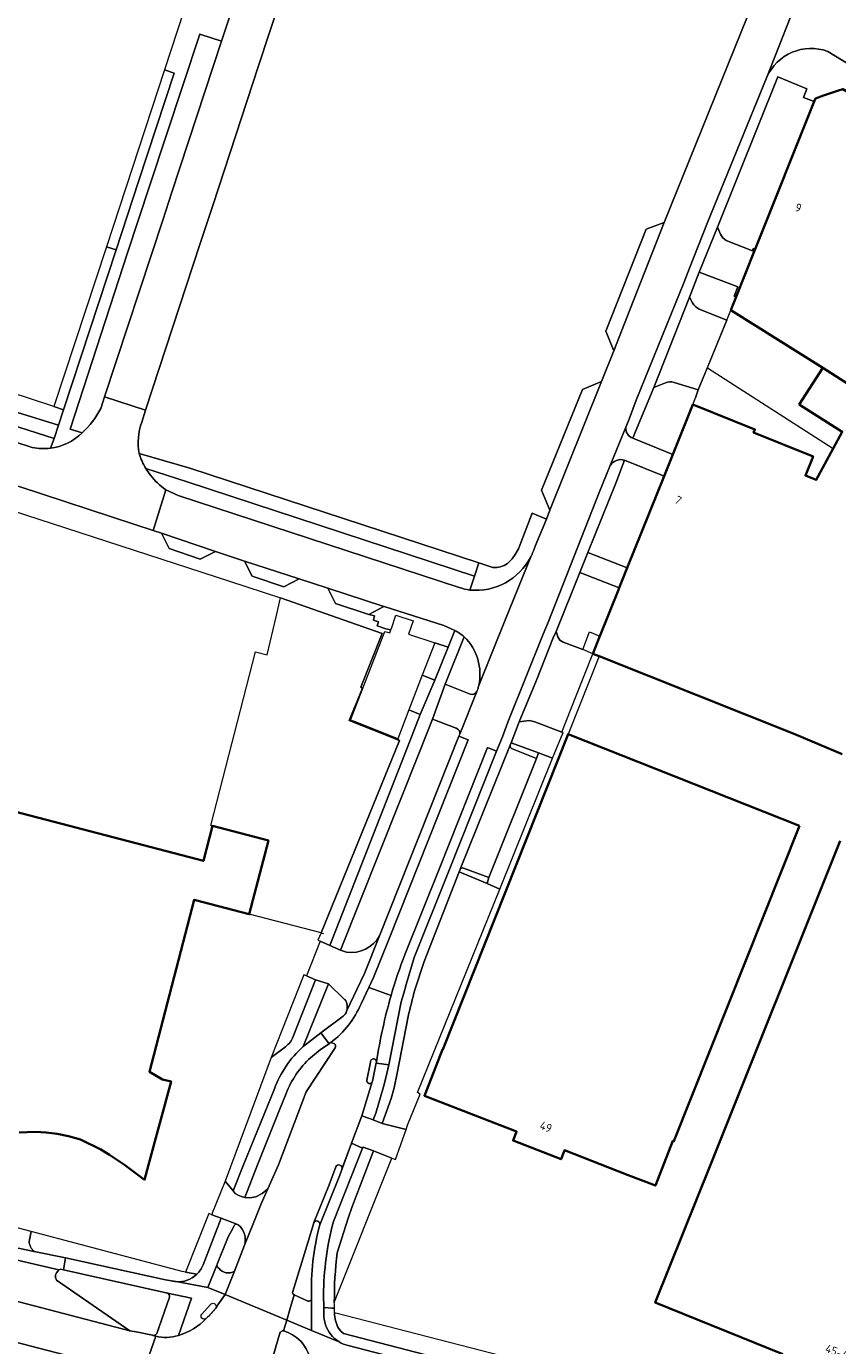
# Model space of a CAD drawing. Extents: x 150256 to 156914, y 461459 to 469481.
# Tile 80 of 256: x 153459 to 153591, y 463971 to 464185. Entities that reach past the tile are written whole.
import ezdxf
from ezdxf.enums import TextEntityAlignment as Align

# ---------------------------------------------------------------- set-up
doc = ezdxf.new("R2010")
doc.units = 0
doc.header["$LTSCALE"] = 0.75
for name, color, linetype, lineweight in [('B-RO-GR-BEPLANTING_CULTUUR_BODEMBEDEKKER-GV', 251, 'CONTINUOUS', 18), ('B-RO-GR-BEPLANTING_CULTUUR_HEESTERS-GV', 251, 'CONTINUOUS', 18), ('B-RO-GR-GROENVOORZIENING-GV', 251, 'CONTINUOUS', 18), ('B-RO-GR-HAAG-GV', 251, 'CONTINUOUS', 13), ('B-RO-IE-TERREINAFSCHEIDING_KUNSTMATIG_HEKWERK-G', 251, 'IE-TERREINAFSCHEIDING-KUNSTMATIG', 18), ('B-RO-OG-BEBOUWING-GV', 6, 'CONTINUOUS', 35), ('B-RO-OG-BEBOUWING-T18', 1, 'CONTINUOUS', 18), ('B-RO-OG-TERREIN_CULTUURSCHEIDING-GV', 251, 'CONTINUOUS', 18), ('B-RO-VH-VERHARDING_ASFALT-GV', 251, 'CONTINUOUS', 18), ('B-RO-VH-VERHARDING_BETONSTRAATSTEEN-GV', 251, 'CONTINUOUS', 18), ('B-RO-VH-VERHARDING_STRAATBAKSTEEN-GV', 251, 'CONTINUOUS', 18), ('B-RO-VH-VERHARDING_TEGEL-GV', 251, 'CONTINUOUS', 18)]:
    doc.layers.add(name, color=color, linetype=linetype, lineweight=lineweight)
doc.styles.add('NLCS-ISO-M200-T18', font='NLCS-ISO.ttf', dxfattribs={"height": 360})
doc.linetypes.add('IE-TERREINAFSCHEIDING-KUNSTMATIG', pattern='A,4,[82,NLCS.SHX,S=0.75,R=90,X=0,Y=0],4,-2', length=10)

msp = doc.modelspace()

# ---------------------------------------------------------------- linework, layer by layer
at = {"layer": 'B-RO-GR-BEPLANTING_CULTUUR_BODEMBEDEKKER-GV'}
for points in [[(153413.637, 464136.343), (153425.748, 464132.314), (153457.959, 464122.089), (153464.657, 464120.044), (153465.476, 464122.544), (153463.884, 464123.071), (153459.786, 464124.408), (153424.31, 464135.92), (153395.093, 464145.35), (153372.971, 464152.779), (153369.647, 464153.928), (153369.481, 464153.427), (153368.753, 464151.236), (153372.6, 464149.966), (153399.645, 464140.997)], [(153525.733, 464078.649), (153527.914, 464084.01), (153525.743, 464084.729), (153523.693, 464079.452)], [(153523.354, 464073.106), (153521.532, 464073.829), (153519.733, 464069.154), (153519.992, 464068.89), (153507.282, 464037.641), (153506.763, 464036.468), (153507.126, 464036.305), (153508.666, 464035.613), (153521.313, 464067.783)], [(153542.241, 464065.979), (153534.504, 464046.635), (153534.213, 464045.659), (153536.282, 464044.775), (153544.866, 464066.015), (153542.591, 464066.86)]]:
    msp.add_lwpolyline(points, close=True, dxfattribs=at)
for points in [[(153463.35, 464116.297), (153463.916, 464117.85), (153458.189, 464119.723), (153440.543, 464125.487), (153436.199, 464126.876), (153428.67, 464129.24), (153425.129, 464130.363), (153413.012, 464134.366), (153399.403, 464138.862), (153371.965, 464147.921), (153367.809, 464149.278), (153367.401, 464147.983)], [(153371.427, 464145.511), (153371.731, 464145.409), (153373.643, 464144.764), (153399.285, 464136.259), (153412.269, 464132.011), (153421.739, 464128.913), (153430.53, 464126.036), (153457.434, 464117.375), (153457.526, 464117.345), (153460.361, 464116.431)], [(153430.434, 464114.852), (153492.412, 464094.736), (153500.682, 464092.039), (153517.169, 464086.237), (153513.72, 464077.519), (153513.993, 464077.384), (153511.816, 464072.124), (153519.992, 464068.89), (153519.733, 464069.154), (153512.836, 464071.889), (153512.054, 464072.157), (153517.623, 464086.562), (153518.035, 464086.43), (153518.416, 464086.322), (153518.612, 464086.843), (153517.799, 464087.018), (153516.348, 464087.469), (153516.589, 464088.138), (153515.755, 464088.423), (153515.95, 464089.077), (153515.019, 464089.296), (153509.627, 464091.113), (153508.38, 464093.568), (153503.699, 464095.108), (153501.198, 464093.812), (153496.069, 464095.551), (153494.83, 464097.981), (153490.113, 464099.525), (153487.652, 464098.303), (153482.62, 464100.037), (153481.383, 464102.491), (153480.002, 464102.948), (153477.032, 464103.908), (153458.254, 464110.067)], [(153504.879, 464030.663), (153504.452, 464030.84), (153499.184, 464017.446), (153501.467, 464019.196)], [(153502.746, 464020.849), (153506.365, 464030.048), (153504.879, 464030.663)], [(153506.098, 463990.643), (153506.081, 463990.599), (153505.154, 463987.565), (153502.659, 463979.483)], [(153502.88, 463978.919), (153504.987, 463977.933)], [(153505.714, 463978.354), (153505.714, 463978.427)]]:
    msp.add_lwpolyline(points, dxfattribs=at)
for points in [[(153460.361, 464116.431, 0.0849725), (153463.35, 464116.297)], [(153501.467, 464019.196, 0.1555181), (153502.746, 464020.849)], [(153505.714, 463978.427, -0.0722992), (153507.044, 463990.268)], [(153507.044, 463990.268, 0.9545619), (153506.098, 463990.643)], [(153502.659, 463979.483, 0.3737048), (153502.88, 463978.919)], [(153504.987, 463977.933, 0.5296031), (153505.714, 463978.354)]]:
    msp.add_lwpolyline(points, format="xyb", dxfattribs=at)
at = {"layer": 'B-RO-GR-BEPLANTING_CULTUUR_HEESTERS-GV'}
msp.add_lwpolyline([(153477.622, 464159.587), (153483.393, 464177.159), (153481.85, 464177.696), (153472.41, 464148.993), (153473.974, 464148.478)], close=True, dxfattribs=at)
at = {"layer": 'B-RO-GR-GROENVOORZIENING-GV'}
for points in [[(153482.321, 463979.191), (153481.612, 463979.358), (153465.425, 463982.963), (153464.938, 463983.071), (153464.714, 463982.963), (153464.315, 463982.483), (153464.15, 463982.16), (153464.171, 463981.75), (153464.34, 463981.311), (153476.213, 463973.111), (153477.26, 463972.901), (153479.924, 463972.366), (153479.975, 463972.356), (153480.087, 463972.333)], [(153480.583, 463972.674), (153482.632, 463978.578)], [(153548.456, 463965.973), (153509.453, 463976.035)], [(153510.089, 463973.524), (153510.481, 463973.048), (153510.887, 463972.674), (153547.664, 463963.112), (153547.667, 463963.118), (153547.812, 463963.461), (153548.092, 463964.37), (153548.456, 463965.973)]]:
    msp.add_lwpolyline(points, dxfattribs=at)
for points in [[(153482.632, 463978.578, 0.46779), (153482.321, 463979.191)], [(153509.453, 463976.035, 0.1210674), (153510.089, 463973.524)], [(153480.087, 463972.333, 0.3285702), (153480.583, 463972.674)]]:
    msp.add_lwpolyline(points, format="xyb", dxfattribs=at)
at = {"layer": 'B-RO-GR-HAAG-GV'}
for points in [[(153482.321, 463979.191), (153481.612, 463979.358), (153465.425, 463982.963), (153464.938, 463983.071), (153464.714, 463982.963), (153464.315, 463982.483), (153464.15, 463982.16), (153464.171, 463981.75), (153464.34, 463981.311), (153476.213, 463973.111), (153477.26, 463972.901), (153479.924, 463972.366), (153479.975, 463972.356), (153480.087, 463972.333)], [(153480.583, 463972.674), (153482.632, 463978.578)], [(153548.456, 463965.973), (153509.453, 463976.035)], [(153510.089, 463973.524), (153510.481, 463973.048), (153510.887, 463972.674), (153547.664, 463963.112), (153547.667, 463963.118), (153547.812, 463963.461), (153548.092, 463964.37), (153548.456, 463965.973)]]:
    msp.add_lwpolyline(points, dxfattribs=at)
for points in [[(153482.632, 463978.578, 0.46779), (153482.321, 463979.191)], [(153509.453, 463976.035, 0.1210674), (153510.089, 463973.524)], [(153480.087, 463972.333, 0.3285702), (153480.583, 463972.674)]]:
    msp.add_lwpolyline(points, format="xyb", dxfattribs=at)
at = {"layer": 'B-RO-IE-TERREINAFSCHEIDING_KUNSTMATIG_HEKWERK-G'}
for points in [[(153573.151, 464137.098), (153568.51, 464125.789)], [(153570.03, 464129.363), (153590.416, 464116.249)], [(153568.51, 464125.789), (153568.049, 464124.451)], [(153499.965, 464088.948), (153500.682, 464092.039)], [(153507.282, 464037.641), (153519.992, 464068.89), (153511.816, 464072.124), (153513.993, 464077.384), (153513.72, 464077.519), (153517.169, 464086.237), (153500.682, 464092.039)], [(153489.66, 464055.006), (153489.354, 464055.086), (153496.616, 464083.255), (153498.525, 464082.748), (153499.965, 464088.948)], [(153552.399, 464082.547), (153547.374, 464069.91)], [(153507.282, 464037.641), (153495.574, 464040.675)], [(153507.282, 464037.641), (153507.658, 464037.558)]]:
    msp.add_lwpolyline(points, dxfattribs=at)
at = {"layer": 'B-RO-OG-BEBOUWING-GV'}
for points in [[(153577.593, 464148.196), (153574.656, 464140.849), (153573.804, 464138.717), (153588.717, 464129.333), (153592.961, 464126.662), (153599.806, 464137.712), (153610.077, 464154.346), (153613.918, 464160.45), (153611.972, 464161.675), (153612.111, 464161.897), (153592.629, 464174.157), (153591.992, 464174.558), (153591.128, 464174.268), (153588.862, 464173.507), (153587.535, 464173.062), (153587.33, 464172.55), (153577.742, 464148.568)], [(153584.924, 464055.003), (153547.374, 464069.91), (153527.045, 464018.729), (153526.999, 464018.748), (153524.04, 464011.242), (153528.672, 464009.441), (153539.017, 464005.418), (153538.452, 464003.965), (153546.234, 464000.938), (153546.8, 464002.392), (153557.135, 463998.372), (153561.562, 463996.65), (153564.378, 464003.924), (153564.545, 464003.858)]]:
    msp.add_lwpolyline(points, close=True, dxfattribs=at)
for points in [[(153592.961, 464126.662), (153588.717, 464129.333), (153584.911, 464123.368), (153591.882, 464118.96), (153590.416, 464116.249), (153587.658, 464111.152), (153585.908, 464111.854), (153587.155, 464114.962), (153577.49, 464118.838), (153577.69, 464119.336), (153567.615, 464123.377), (153564.377, 464115.302), (153562.964, 464111.775), (153556.986, 464096.865), (153555.684, 464093.617), (153555.56, 464093.307), (153552.55, 464085.803), (153551.402, 464082.942), (153552.399, 464082.548), (153584.2, 464069.923), (153591.848, 464066.675)], [(153458.244, 464005.278), (153460.897, 464005.369), (153462.658, 464005.254), (153464.405, 464005.059), (153466.279, 464004.685), (153468.202, 464004.139), (153471.497, 464002.538), (153472.938, 464001.668), (153475.34, 464000), (153478.611, 463997.601), (153479.248, 464000), (153482.911, 464013.556), (153481.536, 464013.871), (153479.392, 464015.116), (153486.687, 464043.023), (153495.58, 464040.698), (153495.598, 464040.693), (153498.72, 464052.637), (153489.66, 464055.006), (153488.174, 464049.322), (153406.469, 464070.68)], [(153591.537, 464052.608), (153570.466, 464000), (153561.527, 463977.68), (153582.21, 463969.283)]]:
    msp.add_lwpolyline(points, dxfattribs=at)
at = {"layer": 'B-RO-OG-TERREIN_CULTUURSCHEIDING-GV'}
for points in [[(153550.004, 464339.826), (153545.673, 464326.704), (153538.656, 464305.114), (153529.401, 464276.939), (153520.475, 464249.653), (153520.011, 464248.234), (153511.4, 464221.905), (153511.01, 464220.671), (153510.594, 464219.407), (153509.972, 464217.584), (153505.525, 464203.956), (153497.121, 464178.339), (153489.674, 464155.678), (153487.603, 464149.376), (153478.787, 464122.481), (153478.157, 464120.52)], [(153537.511, 464097.58), (153537.863, 464097.908), (153538.268, 464098.329), (153538.767, 464099.078), (153539.298, 464099.955), (153541.553, 464105.743), (153543.878, 464104.794), (153544.414, 464106.266), (153543.044, 464109.465), (153549.696, 464125.822), (153552.797, 464127.106), (153554.773, 464132.095), (153553.52, 464135.269), (153560.07, 464151.819), (153562.988, 464152.946), (153577.46, 464188.794)], [(153472.125, 464124.64), (153481.574, 464153.322), (153483.05, 464157.823), (153491.091, 464182.337), (153487.575, 464183.502), (153484.821, 464175.142), (153479.486, 464158.98), (153475.865, 464148.009), (153466.551, 464119.411), (153468.477, 464118.785)], [(153577.742, 464148.568), (153587.33, 464172.55), (153585.588, 464173.225), (153586.137, 464174.635), (153581.398, 464176.543), (153571.643, 464152.184), (153572.107, 464151.045)], [(153573.046, 464149.974), (153577.292, 464148.314), (153577.341, 464148.436), (153577.442, 464148.686), (153577.742, 464148.568)], [(153568.656, 464138.883), (153573.151, 464137.098), (153573.804, 464138.717), (153574.656, 464140.849), (153574.335, 464140.978), (153574.939, 464142.477), (153568.668, 464144.872), (153568.644, 464144.881), (153567.095, 464140.824)], [(153567.095, 464140.824), (153567.59, 464139.864)], [(153561.292, 464126.135), (153558.199, 464118.756), (153557.876, 464117.91), (153564.377, 464115.302), (153567.615, 464123.377), (153568.049, 464124.451), (153568.51, 464125.789), (153564.576, 464126.964)], [(153563.186, 464126.922), (153561.292, 464126.135)], [(153471.485, 464122.757), (153472.125, 464124.64)], [(153477.748, 464115.436), (153485.971, 464113.039), (153532.903, 464097.679), (153535.16, 464096.94)], [(153531.441, 464093.286), (153532.2, 464095.512), (153485.554, 464110.824), (153478.831, 464112.995)], [(153482.04, 464109.571), (153484.05, 464108.617), (153529.696, 464093.699)], [(153546.547, 464084.812), (153549.768, 464083.647), (153550.87, 464086.525), (153552.55, 464085.803), (153555.56, 464093.307), (153555.684, 464093.617), (153549.295, 464096.153), (153545.456, 464086.567)], [(153545.456, 464086.567), (153545.687, 464085.681)], [(153530.52, 464085.687), (153527.416, 464078.038), (153531.457, 464076.406)], [(153532.829, 464077.654), (153532.863, 464077.8)], [(153532.566, 464076.824), (153532.665, 464077.071)], [(153529.193, 464070.856), (153525.36, 464072.321), (153523.191, 464066.887), (153510.437, 464034.842), (153511.42, 464034.513)], [(153541.057, 464072.13), (153539.417, 464071.89), (153538.141, 464068.514), (153542.591, 464066.86), (153544.866, 464066.015), (153546.549, 464070.179), (153546.362, 464070.249), (153541.96, 464071.905)], [(153516.764, 464037.163), (153529.659, 464069.589), (153529.79, 464069.916)], [(153534.213, 464045.659), (153529.702, 464047.586), (153524.011, 464033.026), (153522.492, 464028.4)], [(153521.411, 464024.093), (153519.627, 464014.918), (153519.153, 464012.498), (153518.625, 464010.767), (153517.211, 464006.75), (153521.076, 464005.755), (153521.314, 464006.48), (153523.35, 464011.483), (153522.929, 464011.739), (153536.282, 464044.775), (153534.213, 464045.659)], [(153511.129, 464026.871), (153511.021, 464026.913), (153508.452, 464029.368), (153504.346, 464019.209)], [(153504.346, 464019.209), (153507.247, 464021.432), (153510.83, 464024.124)], [(153509.43, 464019.662), (153509.175, 464019.758)], [(153498.607, 463996.146), (153500.333, 464000), (153504.853, 464011.886), (153509.561, 464019.018)], [(153508.58, 464019.678), (153507.195, 464018.734), (153505.554, 464017.393)], [(153501.59, 464011.619), (153500.39, 464008.689), (153496.94, 464000), (153494.884, 463994.733), (153495.687, 463994.678), (153496.685, 463994.839), (153497.7, 463995.351), (153498.305, 463995.842), (153498.607, 463996.146)], [(153509.419, 463977.691), (153518.754, 464001.08), (153515.765, 464002.31)], [(153515.765, 464002.31), (153512.266, 463993.119), (153511.673, 463991.392), (153509.892, 463985.762)], [(153493.171, 463990.141), (153492.649, 463989.232), (153492.182, 463988.315), (153490.412, 463983.91)], [(153493.819, 463990.293), (153493.567, 463990.39)], [(153493.205, 463982.776), (153494.833, 463986.984)]]:
    msp.add_lwpolyline(points, dxfattribs=at)
for points in [[(153572.107, 464151.045, 0.1333464), (153573.046, 464149.974)], [(153567.59, 464139.864, 0.1714791), (153568.656, 464138.883)], [(153564.576, 464126.964, 0.1841784), (153563.186, 464126.922)], [(153468.477, 464118.785, 0.098024), (153471.485, 464122.757)], [(153478.157, 464120.52, 0.1390499), (153477.748, 464115.436)], [(153478.831, 464112.995, 0.0273252), (153479.556, 464111.929)], [(153479.556, 464111.929, 0.0772422), (153482.04, 464109.571)], [(153535.16, 464096.94, 0.1743279), (153537.511, 464097.58)], [(153529.696, 464093.699, 0.0474817), (153531.441, 464093.286)], [(153532.863, 464077.8, 0.260038), (153530.52, 464085.687)], [(153545.687, 464085.681, 0.1706173), (153546.547, 464084.812)], [(153532.665, 464077.071, 0.0172363), (153532.829, 464077.654)], [(153531.457, 464076.406, 0.3570014), (153532.566, 464076.824)], [(153541.96, 464071.905, 0.0367468), (153541.057, 464072.13)], [(153529.79, 464069.916, 0.3843925), (153529.193, 464070.856)], [(153511.42, 464034.513, 0.3024438), (153516.764, 464037.163)], [(153522.492, 464028.4, 0.008575), (153521.411, 464024.093)], [(153511.41, 464024.942, 0.2431815), (153511.129, 464026.871)], [(153510.83, 464024.124, 0.164384), (153511.41, 464024.942)], [(153508.859, 464019.856, 0.2213198), (153508.58, 464019.678)], [(153509.175, 464019.758, 0.2217798), (153508.859, 464019.856)], [(153509.561, 464019.018, 0.3649667), (153509.43, 464019.662)], [(153505.554, 464017.393, 0.114216), (153501.59, 464011.619)], [(153493.567, 463990.39, 0.3054607), (153493.171, 463990.141)], [(153494.833, 463986.984, 0.3051857), (153493.819, 463990.293)], [(153509.892, 463985.762, 0.0328298), (153509.419, 463977.691)], [(153490.367, 463983.744, 0.3454591), (153490.703, 463983.227)], [(153490.412, 463983.91, 0.0902607), (153490.367, 463983.744)], [(153490.703, 463983.227, 0.396039), (153493.205, 463982.776)]]:
    msp.add_lwpolyline(points, format="xyb", dxfattribs=at)
for points in [[(153463.884, 464123.071), (153465.476, 464122.544), (153473.974, 464148.478), (153472.41, 464148.993)], [(153550.597, 464099.402), (153556.986, 464096.865), (153562.964, 464111.775), (153556.519, 464114.359), (153555.099, 464110.643)], [(153528.969, 464086.708), (153527.215, 464087.533), (153517.504, 464090.616), (153517.482, 464090.623), (153515.019, 464089.296), (153515.95, 464089.077), (153515.755, 464088.423), (153516.589, 464088.138), (153516.348, 464087.469), (153517.799, 464087.018), (153518.612, 464086.843), (153518.696, 464087.064), (153519.414, 464089.203), (153522.213, 464088.308), (153521.482, 464086.141), (153525.743, 464084.729), (153527.914, 464084.01)]]:
    msp.add_lwpolyline(points, close=True, dxfattribs=at)
at = {"layer": 'B-RO-VH-VERHARDING_ASFALT-GV'}
for points in [[(153520.895, 464034.247), (153526.543, 464048.274), (153534.285, 464067.75), (153535.771, 464067.159), (153536.696, 464069.485), (153537.574, 464071.868), (153543.336, 464086.143), (153544.168, 464088.203), (153552.436, 464109.089), (153554.211, 464113.472), (153556.733, 464119.698), (153557.154, 464120.736), (153558.45, 464124.093), (153566.151, 464143.136), (153567.098, 464145.488), (153570.01, 464152.922), (153579.615, 464176.506), (153583.548, 464186.377), (153588.405, 464198.565), (153602.937, 464234.736), (153612.094, 464257.589), (153626.043, 464292.381)], [(153606.667, 464261.487), (153598.233, 464240.543), (153597.419, 464238.506), (153594.882, 464232.227), (153589.013, 464217.414), (153577.46, 464188.794), (153562.988, 464152.946), (153557.42, 464138.774), (153554.773, 464132.095), (153552.797, 464127.106), (153544.414, 464106.266), (153543.878, 464104.794), (153542.018, 464100.419)], [(153588.405, 464198.565), (153583.548, 464186.377), (153579.615, 464176.506)], [(153589.521, 464180.686), (153594.243, 464177.802), (153595.382, 464177.076), (153649.656, 464142.495), (153649.664, 464142.49), (153649.659, 464142.5), (153649.667, 464142.495), (153663.697, 464133.577), (153691.678, 464115.791), (153715.866, 464100.417), (153738.342, 464086.13), (153742.031, 464091.921), (153740.946, 464092.611), (153736.06, 464095.716), (153725.125, 464102.664), (153713.453, 464110.08), (153710.92, 464111.721), (153700.465, 464118.364)], [(153478.157, 464120.52), (153478.787, 464122.481), (153472.125, 464124.64), (153471.485, 464122.757)], [(153556.733, 464119.698), (153554.211, 464113.472)], [(153460.361, 464116.431), (153457.526, 464117.345), (153455.524, 464110.958), (153458.254, 464110.067), (153477.032, 464103.908), (153480.002, 464102.948), (153482.04, 464109.571)], [(153562.964, 464111.775), (153564.377, 464115.302), (153557.876, 464117.91)], [(153556.519, 464114.359), (153562.964, 464111.775)], [(153529.696, 464093.699), (153484.05, 464108.617), (153482.04, 464109.571), (153480.002, 464102.948), (153481.383, 464102.491), (153490.113, 464099.525), (153494.83, 464097.981), (153503.699, 464095.108)], [(153541.306, 464098.669), (153537.224, 464088.573), (153532.863, 464077.8), (153532.829, 464077.654)], [(153532.863, 464077.8), (153537.224, 464088.573), (153541.306, 464098.669)], [(153503.699, 464095.108), (153508.38, 464093.568), (153517.482, 464090.623), (153517.504, 464090.616), (153527.215, 464087.533), (153528.969, 464086.708)], [(153532.665, 464077.071), (153532.566, 464076.824), (153529.79, 464069.916), (153529.659, 464069.589), (153531.146, 464068.998), (153518.251, 464036.572), (153515.782, 464030.42), (153515.011, 464028.796), (153518.637, 464027.486)], [(153513.762, 464026.166), (153515.011, 464028.796), (153515.782, 464030.42), (153518.251, 464036.572), (153531.146, 464068.998), (153529.659, 464069.589), (153516.764, 464037.163), (153514.315, 464031.062), (153511.41, 464024.942)], [(153516.23, 464016.562), (153516.262, 464016.541), (153518.281, 464016.262), (153520.255, 464026.45), (153520.702, 464027.87), (153521.095, 464029.3), (153522.379, 464033.649), (153527.969, 464047.54), (153535.771, 464067.159), (153534.285, 464067.75), (153526.543, 464048.274), (153520.895, 464034.247)], [(153480.087, 463972.333), (153479.975, 463972.356), (153479.924, 463972.366), (153477.26, 463972.901), (153476.213, 463973.111), (153452.367, 463979.327), (153450.476, 463979.812), (153411.062, 463990.235), (153385.664, 463996.714), (153377.395, 463998.824), (153377.078, 463998.907), (153372.901, 464000), (153332.26, 464010.635), (153309.477, 464016.738), (153308.254, 464017.145), (153300.908, 464020.481), (153298.787, 464021.536), (153294.01, 464023.522), (153291.981, 464024.251), (153287.12, 464025.582), (153271.108, 464029.684), (153264.993, 464031.318), (153254.536, 464034.113), (153250.164, 464035.222)], [(153518.637, 464027.486), (153515.011, 464028.796), (153513.762, 464026.166)], [(153510.83, 464024.124), (153507.247, 464021.432), (153508.58, 464019.678)], [(153509.175, 464019.758), (153509.43, 464019.662)], [(153509.561, 464019.018), (153504.853, 464011.886), (153500.333, 464000), (153498.607, 463996.146), (153497.516, 463993.709), (153496.333, 463990.7), (153494.833, 463986.984), (153493.205, 463982.776), (153491.683, 463978.996), (153501.69, 463974.837), (153502.193, 463976.56), (153502.88, 463978.919)], [(153514.721, 464013.753), (153515.302, 464016.699)], [(153510.648, 463999.325), (153512.19, 464003.52), (153513.907, 464007.977), (153515.579, 464013.469)], [(153502.659, 463979.483), (153505.154, 463987.565), (153506.081, 463990.599), (153506.098, 463990.643), (153507.153, 463993.306), (153508.577, 463996.768), (153509.675, 463999.673)], [(153424.673, 463979.805), (153475.65, 463966.613), (153477.684, 463966.054), (153478.237, 463965.909), (153480.426, 463972.222)], [(153491.683, 463978.996), (153490.522, 463977.305), (153490.163, 463976.782)], [(153501.181, 463973.091), (153501.69, 463974.837), (153491.683, 463978.996)], [(153499.182, 463967.905), (153500.585, 463972.694)], [(153480.426, 463972.222), (153478.237, 463965.909), (153481.598, 463965.03), (153484.431, 463964.284), (153487.227, 463963.513)]]:
    msp.add_lwpolyline(points, dxfattribs=at)
msp.add_lwpolyline([(153483.05, 464157.823), (153481.574, 464153.322), (153472.125, 464124.64), (153478.787, 464122.481), (153487.603, 464149.376), (153489.674, 464155.678), (153497.121, 464178.339), (153505.525, 464203.956), (153509.972, 464217.584), (153503.427, 464219.952), (153496.941, 464200.179), (153492.381, 464186.263), (153491.091, 464182.337)], close=True, dxfattribs=at)
for points in [[(153579.615, 464176.506, -0.3908795), (153589.521, 464180.686)], [(153471.485, 464122.757, -0.098024), (153468.477, 464118.785)], [(153477.748, 464115.436, -0.1390499), (153478.157, 464120.52)], [(153468.477, 464118.785, -0.1650439), (153463.35, 464116.297)], [(153557.876, 464117.91, -0.3428748), (153556.733, 464119.698)], [(153463.35, 464116.297, -0.0849725), (153460.361, 464116.431)], [(153478.831, 464112.995, -0.0601879), (153477.748, 464115.436)], [(153554.211, 464113.472, -0.3383664), (153556.519, 464114.359)], [(153479.556, 464111.929, -0.0273252), (153478.831, 464112.995)], [(153482.04, 464109.571, -0.0772422), (153479.556, 464111.929)], [(153542.018, 464100.419, -0.0469844), (153541.306, 464098.669)], [(153541.306, 464098.669, -0.3060158), (153531.441, 464093.286)], [(153531.441, 464093.286, -0.0474817), (153529.696, 464093.699)], [(153528.969, 464086.708, -0.077821), (153530.52, 464085.687)], [(153530.52, 464085.687, -0.260038), (153532.863, 464077.8)], [(153532.829, 464077.654, -0.0172363), (153532.665, 464077.071)], [(153520.895, 464034.247, 0.0204517), (153518.637, 464027.486)], [(153518.637, 464027.486, -0.0204517), (153520.895, 464034.247)], [(153513.762, 464026.166, -0.1295672), (153508.859, 464019.856)], [(153508.859, 464019.856, 0.1295672), (153513.762, 464026.166)], [(153516.26, 464016.758, -0.0316492), (153518.637, 464027.486)], [(153518.637, 464027.486, 0.0316492), (153516.26, 464016.758)], [(153511.41, 464024.942, -0.164384), (153510.83, 464024.124)], [(153508.58, 464019.678, -0.2213198), (153508.859, 464019.856)], [(153508.859, 464019.856, -0.2217798), (153509.175, 464019.758)], [(153509.43, 464019.662, -0.3649667), (153509.561, 464019.018)], [(153515.302, 464016.699, -1.0073435), (153516.26, 464016.758)], [(153516.26, 464016.758, -0.1027594), (153516.23, 464016.562)], [(153515.579, 464013.469, -0.8901353), (153514.721, 464013.753)], [(153509.675, 463999.673, -0.9883479), (153510.648, 463999.325)], [(153502.88, 463978.919, -0.3737048), (153502.659, 463979.483)], [(153488.6, 463975.093, -0.1336474), (153484.095, 463972.333)], [(153490.163, 463976.782, -0.0430573), (153488.6, 463975.093)], [(153500.585, 463972.694, -0.3675445), (153501.181, 463973.091)], [(153479.974, 463972.35, 0.0618778), (153480.087, 463972.333)], [(153480.426, 463972.222, -0.0175451), (153479.974, 463972.35)], [(153484.095, 463972.333, -0.1370627), (153480.426, 463972.222)]]:
    msp.add_lwpolyline(points, format="xyb", dxfattribs=at)
at = {"layer": 'B-RO-VH-VERHARDING_BETONSTRAATSTEEN-GV'}
for points in [[(153562.988, 464152.946), (153560.07, 464151.819), (153553.52, 464135.269), (153554.773, 464132.095), (153557.42, 464138.774)], [(153544.414, 464106.266), (153552.797, 464127.106), (153549.696, 464125.822), (153543.044, 464109.465)], [(153481.383, 464102.491), (153482.62, 464100.037), (153487.652, 464098.303), (153490.113, 464099.525)], [(153556.986, 464096.865), (153550.597, 464099.402), (153549.295, 464096.153), (153555.684, 464093.617)], [(153503.699, 464095.108), (153494.83, 464097.981), (153496.069, 464095.551), (153501.198, 464093.812)], [(153508.38, 464093.568), (153509.627, 464091.113), (153515.019, 464089.296), (153517.482, 464090.623)], [(153521.532, 464073.829), (153523.354, 464073.106), (153525.733, 464078.649), (153523.693, 464079.452)], [(153521.076, 464005.755), (153517.211, 464006.75), (153515.711, 464007.337), (153513.907, 464007.977), (153512.19, 464003.52), (153514.02, 464002.724), (153514.078, 464002.875), (153515.765, 464002.31), (153518.754, 464001.08), (153519.357, 464000.907)]]:
    msp.add_lwpolyline(points, close=True, dxfattribs=at)
for points in [[(153572.107, 464151.045), (153571.643, 464152.184), (153568.668, 464144.872), (153574.939, 464142.477), (153574.335, 464140.978), (153574.656, 464140.849), (153577.593, 464148.196), (153577.742, 464148.568), (153577.442, 464148.686), (153577.341, 464148.436), (153577.292, 464148.314), (153573.046, 464149.974)], [(153567.59, 464139.864), (153567.095, 464140.824), (153561.292, 464126.135), (153563.186, 464126.922)], [(153568.51, 464125.789), (153569.984, 464129.382), (153573.151, 464137.098), (153568.656, 464138.883)], [(153564.576, 464126.964), (153568.51, 464125.789)], [(153545.687, 464085.681), (153545.456, 464086.567), (153544.926, 464085.511), (153542.22, 464078.671), (153539.417, 464071.89), (153541.057, 464072.13)], [(153551.402, 464082.942), (153549.768, 464083.647), (153546.547, 464084.812)], [(153541.96, 464071.905), (153546.362, 464070.249), (153548.686, 464076.098), (153551.402, 464082.942)], [(153531.457, 464076.406), (153527.416, 464078.038), (153525.36, 464072.321)], [(153529.79, 464069.916), (153532.566, 464076.824)], [(153525.36, 464072.321), (153529.193, 464070.856)], [(153537.983, 464068.121), (153529.86, 464047.977)], [(153538.195, 464067.559), (153542.241, 464065.979), (153542.591, 464066.86), (153538.141, 464068.514), (153537.983, 464068.121)], [(153542.241, 464065.979), (153538.195, 464067.559)], [(153530.377, 464048.178), (153534.504, 464046.635), (153542.241, 464065.979)], [(153529.86, 464047.977), (153529.854, 464047.969), (153529.702, 464047.586), (153534.213, 464045.659), (153534.504, 464046.635), (153530.377, 464048.178)], [(153511.41, 464024.942), (153514.315, 464031.062), (153516.764, 464037.163)], [(153511.42, 464034.513), (153510.437, 464034.842), (153508.666, 464035.613), (153507.126, 464036.305), (153504.879, 464030.663)], [(153504.879, 464030.663), (153506.365, 464030.048), (153508.452, 464029.368), (153511.021, 464026.913), (153511.129, 464026.871)], [(153515.302, 464016.699), (153514.721, 464013.753)], [(153515.579, 464013.469), (153515.615, 464013.589), (153516.23, 464016.562)], [(153507.044, 463990.268), (153510.333, 463998.332), (153512.19, 464003.52), (153510.648, 463999.325)], [(153509.675, 463999.673), (153508.577, 463996.768), (153507.153, 463993.306), (153506.098, 463990.643)], [(153494.884, 463994.733), (153494.353, 463994.884), (153493.784, 463995.098), (153493.335, 463995.391), (153493.01, 463995.809), (153491.69, 463997.385), (153489.602, 463992.16), (153489.508, 463991.924), (153491.073, 463991.347), (153493.567, 463990.39), (153493.819, 463990.293)], [(153494.833, 463986.984), (153496.333, 463990.7), (153497.516, 463993.709), (153498.607, 463996.146), (153498.305, 463995.842), (153497.7, 463995.351), (153496.685, 463994.839), (153495.687, 463994.678), (153494.884, 463994.733)], [(153459.88, 463987.604), (153460.206, 463989.2), (153452.11, 463991.318)], [(153493.567, 463990.39), (153491.073, 463991.347), (153488.109, 463983.794)], [(153490.412, 463983.91), (153492.182, 463988.315), (153492.649, 463989.232), (153493.171, 463990.141)], [(153449.971, 463986.4), (153464.714, 463982.963), (153464.938, 463983.071), (153465.425, 463982.963), (153465.761, 463984.94), (153460.668, 463985.987), (153450.322, 463988.113)], [(153450.322, 463988.113), (153460.668, 463985.987)], [(153452.367, 463979.327), (153476.213, 463973.111), (153464.34, 463981.311), (153464.171, 463981.75), (153464.15, 463982.16), (153464.315, 463982.483), (153464.714, 463982.963), (153449.971, 463986.4)], [(153483.73, 463981.08), (153488.887, 463980.096), (153490.367, 463983.744)]]:
    msp.add_lwpolyline(points, dxfattribs=at)
for points in [[(153573.046, 464149.974, -0.1333464), (153572.107, 464151.045)], [(153568.656, 464138.883, -0.1714791), (153567.59, 464139.864)], [(153563.186, 464126.922, -0.1841784), (153564.576, 464126.964)], [(153546.547, 464084.812, -0.1706173), (153545.687, 464085.681)], [(153532.566, 464076.824, -0.3570014), (153531.457, 464076.406)], [(153541.057, 464072.13, -0.0367468), (153541.96, 464071.905)], [(153529.193, 464070.856, -0.3843925), (153529.79, 464069.916)], [(153538.195, 464067.559, -0.3277495), (153537.983, 464068.121)], [(153537.983, 464068.121, 0.3277495), (153538.195, 464067.559)], [(153530.377, 464048.178, 0.3002897), (153529.86, 464047.977)], [(153529.86, 464047.977, -0.3002897), (153530.377, 464048.178)], [(153516.764, 464037.163, -0.3024438), (153511.42, 464034.513)], [(153511.129, 464026.871, -0.2431815), (153511.41, 464024.942)], [(153516.26, 464016.758, 1.0073435), (153515.302, 464016.699)], [(153516.23, 464016.562, 0.1027594), (153516.26, 464016.758)], [(153514.721, 464013.753, 0.8901353), (153515.579, 464013.469)], [(153510.648, 463999.325, 0.9883479), (153509.675, 463999.673)], [(153493.171, 463990.141, -0.3054607), (153493.567, 463990.39)], [(153493.819, 463990.293, -0.3051857), (153494.833, 463986.984)], [(153506.098, 463990.643, -0.9545619), (153507.044, 463990.268)], [(153460.668, 463985.987, -0.2140706), (153459.88, 463987.604)], [(153488.109, 463983.794, -0.1105412), (153487.09, 463982.263)], [(153490.367, 463983.744, -0.0902607), (153490.412, 463983.91)], [(153487.09, 463982.263, -0.2199228), (153483.73, 463981.08)]]:
    msp.add_lwpolyline(points, format="xyb", dxfattribs=at)
at = {"layer": 'B-RO-VH-VERHARDING_STRAATBAKSTEEN-GV'}
for points in [[(153505.554, 464017.393), (153507.195, 464018.734), (153508.58, 464019.678), (153507.247, 464021.432), (153504.346, 464019.209)], [(153499.696, 464012.336), (153494.683, 464000), (153493.01, 463995.809)], [(153493.01, 463995.809), (153493.335, 463995.391), (153493.784, 463995.098), (153494.353, 463994.884), (153494.884, 463994.733), (153496.94, 464000), (153500.39, 464008.689), (153501.59, 464011.619)], [(153477.684, 463966.054), (153475.65, 463966.613), (153424.673, 463979.805), (153415.513, 463982.264)], [(153500.585, 463972.694), (153499.182, 463967.905)], [(153501.928, 463972.796), (153501.181, 463973.091)], [(153504.019, 463971.352), (153503.264, 463971.993)]]:
    msp.add_lwpolyline(points, dxfattribs=at)
for points in [[(153504.346, 464019.209, 0.1233325), (153499.696, 464012.336)], [(153501.59, 464011.619, -0.114216), (153505.554, 464017.393)], [(153501.181, 463973.091, 0.3675445), (153500.585, 463972.694)], [(153503.264, 463971.993, 0.057542), (153501.928, 463972.796)], [(153505.907, 463966.093, 0.1772447), (153504.019, 463971.352)]]:
    msp.add_lwpolyline(points, format="xyb", dxfattribs=at)
at = {"layer": 'B-RO-VH-VERHARDING_TEGEL-GV'}
for points in [[(153500.998, 464230.899), (153497.953, 464221.693), (153490.821, 464199.827), (153489.24, 464200.349), (153481.85, 464177.696), (153483.393, 464177.159), (153477.622, 464159.587), (153473.974, 464148.478), (153465.476, 464122.544), (153464.657, 464120.044), (153463.916, 464117.85), (153463.35, 464116.297)], [(153468.477, 464118.785), (153466.551, 464119.411), (153475.865, 464148.009), (153479.486, 464158.98), (153484.821, 464175.142), (153487.575, 464183.502), (153491.091, 464182.337), (153492.381, 464186.263), (153488.841, 464187.421), (153492.743, 464199.324), (153499.922, 464221.248), (153502.862, 464230.329), (153500.998, 464230.899)], [(153561.292, 464126.135), (153567.095, 464140.824), (153568.644, 464144.881), (153568.668, 464144.872), (153571.643, 464152.184), (153581.398, 464176.543), (153586.137, 464174.635), (153585.588, 464173.225), (153587.33, 464172.55), (153587.535, 464173.062), (153588.862, 464173.507), (153591.128, 464174.268), (153591.992, 464174.558), (153592.629, 464174.157), (153594.243, 464177.802), (153589.521, 464180.686)], [(153579.615, 464176.506), (153570.01, 464152.922), (153567.098, 464145.488), (153566.151, 464143.136), (153558.45, 464124.093), (153557.154, 464120.736), (153556.733, 464119.698)], [(153464.657, 464120.044), (153457.959, 464122.089), (153425.748, 464132.314), (153413.637, 464136.343), (153399.645, 464140.997), (153372.6, 464149.966), (153368.753, 464151.236), (153369.481, 464153.427), (153367.733, 464153.994), (153364.601, 464155.01), (153363.905, 464154.831)], [(153367.401, 464147.983), (153367.809, 464149.278), (153371.965, 464147.921), (153399.403, 464138.862), (153413.012, 464134.366), (153425.129, 464130.363), (153428.67, 464129.24), (153436.199, 464126.876), (153440.543, 464125.487), (153458.189, 464119.723), (153463.916, 464117.85), (153464.657, 464120.044)], [(153557.876, 464117.91), (153558.199, 464118.756), (153561.292, 464126.135)], [(153478.831, 464112.995), (153485.554, 464110.824), (153532.2, 464095.512), (153532.903, 464097.679), (153485.971, 464113.039), (153477.748, 464115.436)], [(153529.702, 464047.586), (153529.854, 464047.969), (153529.86, 464047.977), (153537.983, 464068.121), (153538.141, 464068.514), (153539.417, 464071.89), (153542.22, 464078.671), (153544.926, 464085.511), (153545.456, 464086.567), (153549.295, 464096.153), (153550.597, 464099.402), (153555.099, 464110.643), (153556.519, 464114.359)], [(153554.211, 464113.472), (153552.436, 464109.089), (153544.168, 464088.203), (153543.336, 464086.143), (153537.574, 464071.868), (153536.696, 464069.485), (153535.771, 464067.159), (153527.969, 464047.54), (153522.379, 464033.649), (153521.095, 464029.3), (153520.702, 464027.87), (153520.255, 464026.45), (153518.281, 464016.262), (153517.783, 464014.163), (153517.415, 464012.667), (153516.148, 464008.382), (153515.711, 464007.337), (153517.211, 464006.75), (153518.625, 464010.767), (153519.153, 464012.498), (153519.627, 464014.918), (153521.411, 464024.093)], [(153543.878, 464104.794), (153541.553, 464105.743), (153539.298, 464099.955), (153538.767, 464099.078), (153538.268, 464098.329), (153537.863, 464097.908), (153537.511, 464097.58)], [(153542.018, 464100.419), (153543.878, 464104.794)], [(153535.16, 464096.94), (153532.903, 464097.679), (153532.2, 464095.512), (153531.441, 464093.286)], [(153528.969, 464086.708), (153527.914, 464084.01), (153525.733, 464078.649), (153523.354, 464073.106)], [(153523.354, 464073.106), (153521.313, 464067.783), (153508.666, 464035.613), (153510.437, 464034.842), (153523.191, 464066.887), (153525.36, 464072.321), (153527.416, 464078.038), (153530.52, 464085.687)], [(153522.492, 464028.4), (153524.011, 464033.026), (153529.702, 464047.586)], [(153504.346, 464019.209), (153508.452, 464029.368), (153506.365, 464030.048), (153502.746, 464020.849)], [(153501.467, 464019.196), (153499.184, 464017.446), (153491.69, 463997.385), (153493.01, 463995.809), (153494.683, 464000), (153499.696, 464012.336)], [(153509.281, 463990.81), (153514.02, 464002.724), (153512.19, 464003.52), (153510.333, 463998.332), (153507.044, 463990.268)], [(153509.892, 463985.762), (153511.673, 463991.392), (153512.266, 463993.119), (153515.765, 464002.31), (153514.078, 464002.875), (153514.02, 464002.724), (153509.281, 463990.81)], [(153488.109, 463983.794), (153491.073, 463991.347), (153489.508, 463991.924), (153489.02, 463992.107), (153485.231, 463982.589), (153487.09, 463982.263)], [(153487.09, 463982.263), (153485.231, 463982.589), (153484.706, 463982.727), (153460.206, 463989.2), (153459.88, 463987.604)], [(153460.668, 463985.987), (153465.761, 463984.94), (153482.001, 463981.387), (153482.965, 463981.222)], [(153482.965, 463981.222), (153482.001, 463981.387), (153465.761, 463984.94), (153465.425, 463982.963), (153481.612, 463979.358), (153482.321, 463979.191), (153486.22, 463978.396), (153484.095, 463972.333)], [(153490.367, 463983.744), (153488.887, 463980.096), (153491.683, 463978.996), (153493.205, 463982.776)], [(153484.095, 463972.333), (153486.22, 463978.396), (153482.321, 463979.191)], [(153490.163, 463976.782), (153490.522, 463977.305), (153491.683, 463978.996), (153488.887, 463980.096), (153483.73, 463981.08), (153483.719, 463981.082)], [(153483.719, 463981.082), (153483.73, 463981.08)], [(153482.632, 463978.578), (153480.583, 463972.674)], [(153487.903, 463975.805), (153489.317, 463977.359)], [(153504.987, 463977.933), (153502.88, 463978.919), (153502.193, 463976.56), (153501.69, 463974.837), (153505.7, 463973.171), (153505.708, 463975.053)], [(153505.714, 463978.427), (153505.714, 463978.354), (153505.708, 463975.053), (153505.7, 463973.171), (153510.2, 463971.3)], [(153505.708, 463975.053), (153505.714, 463978.354)], [(153507.676, 463978.856), (153507.715, 463976.862), (153509.06, 463976.79), (153509.433, 463976.769)], [(153507.715, 463976.862), (153507.676, 463978.856)], [(153510.2, 463971.3), (153505.7, 463973.171), (153501.69, 463974.837), (153501.181, 463973.091), (153501.928, 463972.796)], [(153507.735, 463975.86), (153507.715, 463976.862)], [(153507.715, 463976.862), (153507.735, 463975.86)], [(153509.453, 463976.035), (153509.433, 463976.769), (153509.06, 463976.79), (153507.715, 463976.862)], [(153511.656, 463970.695), (153546.45, 463961.703), (153546.849, 463961.6), (153547.435, 463962.571), (153547.664, 463963.112), (153510.887, 463972.674), (153510.481, 463973.048), (153510.089, 463973.524)], [(153503.264, 463971.993), (153504.019, 463971.352)], [(153513.372, 463968.173), (153545.191, 463959.939), (153545.335, 463959.902), (153546.826, 463961.578), (153546.849, 463961.6), (153546.45, 463961.703), (153511.656, 463970.695)]]:
    msp.add_lwpolyline(points, dxfattribs=at)
for points in [[(153589.521, 464180.686, 0.3908795), (153579.615, 464176.506)], [(153463.35, 464116.297, 0.1650439), (153468.477, 464118.785)], [(153556.733, 464119.698, 0.3428748), (153557.876, 464117.91)], [(153477.748, 464115.436, 0.0601879), (153478.831, 464112.995)], [(153556.519, 464114.359, 0.3383664), (153554.211, 464113.472)], [(153541.306, 464098.669, 0.0469844), (153542.018, 464100.419)], [(153531.441, 464093.286, 0.3060158), (153541.306, 464098.669)], [(153537.511, 464097.58, -0.1743279), (153535.16, 464096.94)], [(153530.52, 464085.687, 0.077821), (153528.969, 464086.708)], [(153521.411, 464024.093, -0.008575), (153522.492, 464028.4)], [(153502.746, 464020.849, -0.1555181), (153501.467, 464019.196)], [(153499.696, 464012.336, -0.1233325), (153504.346, 464019.209)], [(153507.044, 463990.268, 0.0722992), (153505.714, 463978.427)], [(153509.281, 463990.81, 0.0663324), (153507.676, 463978.856)], [(153507.676, 463978.856, -0.0663324), (153509.281, 463990.81)], [(153459.88, 463987.604, 0.2140706), (153460.668, 463985.987)], [(153509.419, 463977.691, -0.0328298), (153509.892, 463985.762)], [(153487.09, 463982.263, 0.1105412), (153488.109, 463983.794)], [(153490.703, 463983.227, -0.3454591), (153490.367, 463983.744)], [(153483.719, 463981.082, -0.0475825), (153482.965, 463981.222)], [(153482.965, 463981.222, 0.0475825), (153483.719, 463981.082)], [(153483.73, 463981.08, 0.2199228), (153487.09, 463982.263)], [(153493.205, 463982.776, -0.396039), (153490.703, 463983.227)], [(153482.321, 463979.191, -0.46779), (153482.632, 463978.578)], [(153489.317, 463977.359, -0.3288913), (153489.904, 463977.55)], [(153489.904, 463977.55, -0.420996), (153490.163, 463976.782)], [(153505.714, 463978.354, -0.5296031), (153504.987, 463977.933)], [(153509.433, 463976.769, -0.0043374), (153509.419, 463977.691)], [(153484.095, 463972.333, 0.1336474), (153488.6, 463975.093)], [(153488.6, 463975.093, -0.9205051), (153487.903, 463975.805)], [(153507.993, 463974.076, -0.0884976), (153507.735, 463975.86)], [(153507.735, 463975.86, 0.0884976), (153507.993, 463974.076)], [(153510.089, 463973.524, -0.1210674), (153509.453, 463976.035)], [(153480.583, 463972.674, -0.3285702), (153480.087, 463972.333)], [(153501.928, 463972.796, -0.057542), (153503.264, 463971.993)], [(153510.2, 463971.3, -0.1775006), (153507.993, 463974.076)], [(153507.993, 463974.076, 0.1775006), (153510.2, 463971.3)], [(153480.087, 463972.333, -0.0618778), (153479.974, 463972.35)], [(153479.974, 463972.35, 0.0175451), (153480.426, 463972.222)], [(153480.426, 463972.222, 0.1370627), (153484.095, 463972.333)], [(153504.019, 463971.352, -0.1772447), (153505.907, 463966.093)], [(153511.656, 463970.695, -0.0773777), (153510.2, 463971.3)], [(153510.2, 463971.3, 0.0773777), (153511.656, 463970.695)]]:
    msp.add_lwpolyline(points, format="xyb", dxfattribs=at)
msp.add_lwpolyline([(153515.579, 464013.469), (153513.907, 464007.977), (153515.711, 464007.337), (153516.148, 464008.382), (153517.415, 464012.667), (153517.783, 464014.163), (153518.281, 464016.262), (153516.262, 464016.541), (153516.23, 464016.562), (153515.615, 464013.589)], close=True, dxfattribs=at)

# ---------------------------------------------------------------- texts
at = {"layer": 'B-RO-OG-BEBOUWING-T18', "style": 'NLCS-ISO-M200-T18'}
for s, rotation, p in [('9', 338.2, (153584.746, 464155.313)), ('7', 327.6, (153565.227, 464107.877)), ('49', 338.7, (153543.773, 464006.187)), ('45-47A', 338.6, (153591.946, 463969.283))]:
    msp.add_text(s, height=1.35, rotation=rotation, dxfattribs=at).set_placement(p, align=Align.MIDDLE)

doc.saveas('drawing.dxf')
